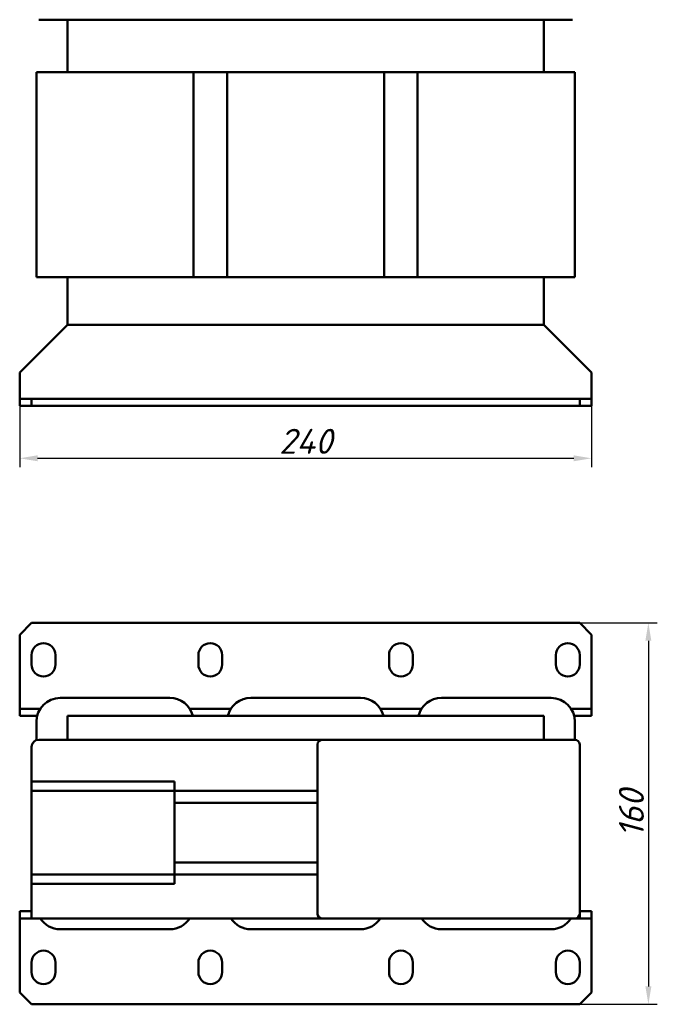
# Model space of a CAD drawing. Header units: millimetres. Extents: x 767 to 1497, y -380 to 396.
# Tile 1 of 2: x 792 to 1059, y -380 to 33. Entities that reach past the tile are written whole.
import ezdxf

# ---------------------------------------------------------------- set-up
doc = ezdxf.new("R2010")
doc.units = ezdxf.units.MM
doc.layers.get('Defpoints').update_dxf_attribs({"lineweight": 25})
doc.layers.add('Видимый контур (ГОСТ)', color=7, linetype='Continuous', lineweight=50)
doc.styles.add('ГОСТ', font='isocpeui.ttf')
doc.dimstyles.new('ISO-25', dxfattribs={"dimtxt": 3.5, "dimasz": 2.5, "dimexe": 1.25, "dimexo": 0.625, "dimtad": 1, "dimdec": 0, "dimtxsty": 'ГОСТ', "dimcen": 2.5, "dimclrd": 256, "dimclre": 256, "dimclrt": 256, "dimadec": 0, "dimazin": 0, "dimtfac": 1, "dimtdec": 0, "dimtmove": 0, "dimatfit": 3, "dimfxl": 1, "dimlwd": -1, "dimlwe": -1, "dimarcsym": 0})

# ---------------------------------------------------------------- blocks, each defined once
blk = doc.blocks.new('*D258')
at = {"transparency": 16777216}
for p, q in [((791.81, -116.49), (791.81, -154.35)), ((1031.81, -116.49), (1031.81, -154.35)), ((799.31, -150.6), (1024.31, -150.6))]:
    blk.add_line(p, q, dxfattribs=at)
for points in [[(799.31, -149.35), (799.31, -151.85), (791.81, -150.6)], [(1024.31, -149.35), (1024.31, -151.85), (1031.81, -150.6)]]:
    blk.add_solid(points, dxfattribs=at)
at = {"layer": 'Defpoints', "color": 0, "transparency": 16777216}
for p in [(791.81, -114.62), (1031.81, -114.62), (1031.81, -150.6)]:
    blk.add_point(p, dxfattribs=at)
at = {"transparency": 16777216, "insert": (911.81, -143.47), "char_height": 10.5, "attachment_point": 5, "style": 'ГОСТ'}
blk.add_mtext('240', dxfattribs=at)
blk = doc.blocks.new('*D259')
at = {"transparency": 16777216}
for p, q in [((913.69, -219.63), (1059.39, -219.63)), ((1055.64, -227.13), (1055.64, -372.13)), ((913.69, -379.63), (1059.39, -379.63))]:
    blk.add_line(p, q, dxfattribs=at)
for points in [[(1054.39, -227.13), (1056.89, -227.13), (1055.64, -219.63)], [(1054.39, -372.13), (1056.89, -372.13), (1055.64, -379.63)]]:
    blk.add_solid(points, dxfattribs=at)
at = {"layer": 'Defpoints', "color": 0, "transparency": 16777216}
for p in [(911.81, -219.63), (911.81, -379.63), (1055.64, -379.63)]:
    blk.add_point(p, dxfattribs=at)
at = {"transparency": 16777216, "insert": (1048.51, -299.63), "char_height": 10.5, "attachment_point": 5, "rotation": 90, "style": 'ГОСТ'}
blk.add_mtext('160', dxfattribs=at)

msp = doc.modelspace()

# ---------------------------------------------------------------- linework, layer by layer
at = {"layer": 'Видимый контур (ГОСТ)'}
for p, q in [((799.81, 33.38), (1023.81, 33.38)), ((811.81, 11.38), (811.81, 33.38)), ((1011.81, 11.38), (1011.81, 33.38)), ((808.81, 11.38), (798.81, 11.38)), ((798.81, 11.38), (798.81, -74.62)), ((808.81, 11.38), (854.81, 11.38)), ((864.49, 11.38), (854.81, 11.38)), ((864.49, 11.38), (879.13, 11.38)), ((864.81, -74.62), (864.81, 11.38)), ((878.81, 11.38), (878.81, -74.62)), ((888.81, 11.38), (879.13, 11.38)), ((888.81, 11.38), (934.81, 11.38)), ((944.49, 11.38), (934.81, 11.38)), ((944.49, 11.38), (959.13, 11.38)), ((944.81, -74.62), (944.81, 11.38)), ((958.81, 11.38), (958.81, -74.62)), ((968.81, 11.38), (959.13, 11.38)), ((968.81, 11.38), (1014.81, 11.38)), ((1024.81, 11.38), (1014.81, 11.38)), ((1024.81, -74.62), (1024.81, 11.38)), ((808.81, -74.62), (798.81, -74.62)), ((808.81, -74.62), (854.81, -74.62)), ((811.81, -94.62), (811.81, -74.62)), ((864.49, -74.62), (854.81, -74.62)), ((864.49, -74.62), (879.13, -74.62)), ((888.81, -74.62), (879.13, -74.62)), ((888.81, -74.62), (934.81, -74.62)), ((944.49, -74.62), (934.81, -74.62)), ((944.49, -74.62), (959.13, -74.62)), ((968.81, -74.62), (959.13, -74.62)), ((968.81, -74.62), (1014.81, -74.62)), ((1011.81, -94.62), (1011.81, -74.62)), ((1024.81, -74.62), (1014.81, -74.62)), ((811.81, -94.62), (791.81, -114.62)), ((811.81, -94.62), (1011.81, -94.62)), ((1031.81, -114.62), (1011.81, -94.62)), ((791.81, -125.62), (791.81, -114.62)), ((1031.81, -114.62), (1031.81, -125.62)), ((796.81, -125.62), (791.81, -125.62)), ((791.81, -125.62), (791.81, -128.62)), ((796.81, -128.62), (796.81, -125.62)), ((796.81, -125.62), (1026.81, -125.62)), ((1031.81, -125.62), (1026.81, -125.62)), ((1026.81, -125.62), (1026.81, -128.62)), ((1031.81, -128.62), (1031.81, -125.62)), ((791.81, -128.62), (796.81, -128.62)), ((796.81, -128.62), (1026.81, -128.62)), ((1026.81, -128.62), (1031.81, -128.62)), ((791.81, -224.63), (796.81, -219.63)), ((796.81, -219.63), (1026.81, -219.63)), ((1026.81, -219.63), (1031.81, -224.63)), ((791.81, -255.63), (791.81, -224.63)), ((1031.81, -224.63), (1031.81, -255.63)), ((796.81, -237.13), (796.81, -233.13)), ((806.81, -233.13), (806.81, -237.13)), ((866.81, -237.13), (866.81, -233.13)), ((876.81, -233.13), (876.81, -237.13)), ((946.81, -237.13), (946.81, -233.13)), ((956.81, -233.13), (956.81, -237.13)), ((1016.81, -237.13), (1016.81, -233.13)), ((1026.81, -233.13), (1026.81, -237.13)), ((854.81, -251.13), (808.81, -251.13)), ((934.81, -251.13), (888.81, -251.13)), ((1014.81, -251.13), (968.81, -251.13)), ((791.81, -258.63), (791.81, -255.63)), ((791.81, -255.63), (800.46, -255.63)), ((863.16, -255.63), (880.46, -255.63)), ((943.16, -255.63), (960.46, -255.63)), ((1023.16, -255.63), (1031.81, -255.63)), ((1031.81, -255.63), (1031.81, -258.63)), ((799.13, -258.63), (791.81, -258.63)), ((811.81, -258.63), (811.81, -268.63)), ((1011.81, -258.63), (811.81, -258.63)), ((1011.81, -268.63), (1011.81, -258.63)), ((1031.81, -258.63), (1024.49, -258.63)), ((798.81, -261.13), (798.81, -268.8)), ((1024.81, -268.63), (1024.81, -261.13)), ((796.81, -286.13), (796.81, -271.63)), ((799.81, -268.63), (918.81, -268.63)), ((916.81, -270.63), (916.81, -341.63)), ((1024.81, -268.63), (918.81, -268.63)), ((1026.81, -341.63), (1026.81, -270.63)), ((796.81, -290.13), (796.81, -286.13)), ((796.81, -286.13), (856.81, -286.13)), ((856.81, -286.13), (856.81, -290.13)), ((796.81, -325.13), (796.81, -290.13)), ((796.81, -290.13), (856.81, -290.13)), ((916.81, -290.13), (856.81, -290.13)), ((856.81, -290.13), (856.81, -325.13)), ((916.81, -295.13), (856.81, -295.13)), ((916.81, -320.13), (856.81, -320.13)), ((796.81, -329.13), (796.81, -325.13)), ((796.81, -325.13), (856.81, -325.13)), ((916.81, -325.13), (856.81, -325.13)), ((856.81, -325.13), (856.81, -329.13)), ((796.81, -343.63), (796.81, -329.13)), ((796.81, -329.13), (856.81, -329.13)), ((791.81, -343.63), (791.81, -340.63)), ((791.81, -340.63), (796.81, -340.63)), ((1026.81, -340.63), (1031.81, -340.63)), ((1026.81, -341.63), (1026.81, -343.63)), ((1031.81, -340.63), (1031.81, -343.63)), ((791.81, -374.63), (791.81, -343.63)), ((796.81, -343.63), (791.81, -343.63)), ((796.81, -343.63), (918.81, -343.63)), ((918.81, -343.63), (1024.81, -343.63)), ((1024.81, -343.63), (1026.81, -343.63)), ((1031.81, -343.63), (1026.81, -343.63)), ((1031.81, -343.63), (1031.81, -374.63)), ((808.81, -348.13), (854.81, -348.13)), ((888.81, -348.13), (934.81, -348.13)), ((968.81, -348.13), (1014.81, -348.13)), ((796.81, -366.13), (796.81, -362.13)), ((806.81, -362.13), (806.81, -366.13)), ((866.81, -366.13), (866.81, -362.13)), ((876.81, -362.13), (876.81, -366.13)), ((946.81, -366.13), (946.81, -362.13)), ((956.81, -362.13), (956.81, -366.13)), ((1016.81, -366.13), (1016.81, -362.13)), ((1026.81, -362.13), (1026.81, -366.13)), ((796.81, -379.63), (791.81, -374.63)), ((1031.81, -374.63), (1026.81, -379.63)), ((796.81, -379.63), (1026.81, -379.63))]:
    msp.add_line(p, q, dxfattribs=at)
for centre, radius, start, end in [((801.81, -233.13), 5, 0, 180), ((871.81, -233.13), 5, 0, 180), ((951.81, -233.13), 5, 0, 180), ((1021.81, -233.13), 5, 0, 180), ((801.81, -237.13), 5, 180, 0), ((871.81, -237.13), 5, 180, 0), ((951.81, -237.13), 5, 180, 0), ((1021.81, -237.13), 5, 180, 0), ((808.81, -261.13), 10, 90, 180), ((854.81, -261.13), 10, 14.4775, 90), ((888.81, -261.13), 10, 90, 165.5225), ((934.81, -261.13), 10, 14.4775, 90), ((968.81, -261.13), 10, 90, 165.5225), ((1014.81, -261.13), 10, 0, 90), ((799.81, -271.63), 3, 90, 180), ((918.81, -270.63), 2, 90, 180), ((1024.81, -270.63), 2, 0, 90), ((918.81, -341.63), 2, 180, 270), ((1024.81, -341.63), 2, 270, 0), ((808.81, -338.13), 10, 213.367, 270), ((854.81, -338.13), 10, 270, 326.633), ((888.81, -338.13), 10, 213.367, 270), ((934.81, -338.13), 10, 270, 326.633), ((968.81, -338.13), 10, 213.367, 270), ((1014.81, -338.13), 10, 270, 326.633), ((801.81, -362.13), 5, 0, 180), ((871.81, -362.13), 5, 0, 180), ((951.81, -362.13), 5, 0, 180), ((1021.81, -362.13), 5, 0, 180), ((801.81, -366.13), 5, 180, 0), ((871.81, -366.13), 5, 180, 0), ((951.81, -366.13), 5, 180, 0), ((1021.81, -366.13), 5, 180, 0)]:
    msp.add_arc(centre, radius, start, end, dxfattribs=at)

# ---------------------------------------------------------------- dimensions: what is measured, and where the dimension line sits
dim = msp.add_linear_dim(base=(1031.81, -150.6), p1=(791.81, -114.62), p2=(1031.81, -114.62), dimstyle='ISO-25')
dim.commit()
dim.dimension.update_dxf_attribs({"geometry": '*D258', "text_midpoint": (911.81, -143.47)})
dim = msp.add_linear_dim(base=(1055.64, -379.63), p1=(911.81, -219.63), p2=(911.81, -379.63), angle=90, dimstyle='ISO-25')
dim.commit()
dim.dimension.update_dxf_attribs({"geometry": '*D259', "text_midpoint": (1048.51, -299.63)})

doc.saveas('drawing.dxf')
